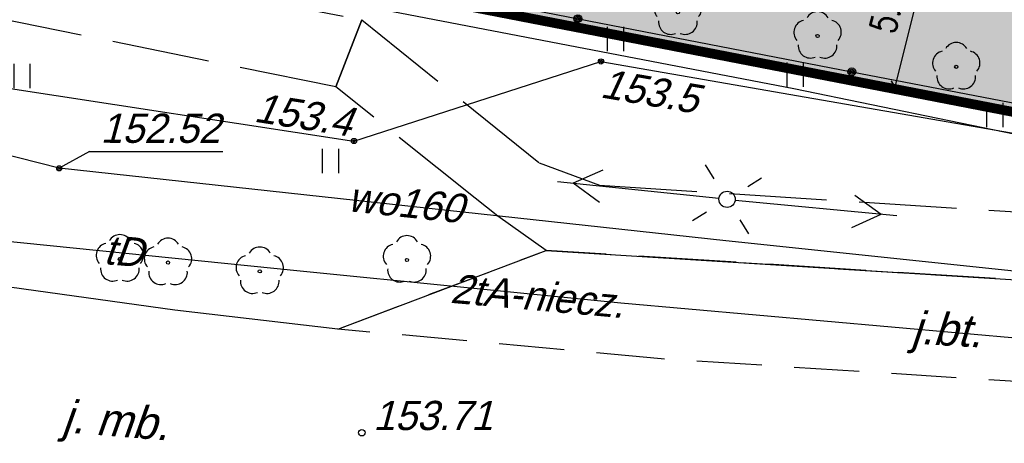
# Model space of a CAD drawing. Extents: x 88043 to 202646, y -79156 to -1177.
# Tile 11 of 54: x 154545 to 157575, y -40064 to -38759. Entities that reach past the tile are written whole.
import ezdxf

# ---------------------------------------------------------------- set-up
doc = ezdxf.new("R2010")
doc.units = ezdxf.units.DM
doc.header["$MEASUREMENT"] = 0
for name, pattern in [('4001', [0]), ('4002', [2, 1, -1]), ('4003', [3, 2, -1]), ('4004', [4, 3, -1]), ('HIDDEN2', [4.7625, 3.175, -1.5875])]:
    doc.linetypes.add(name, pattern=pattern)
doc.layers.get('0').update_dxf_attribs({"color": 11})
doc.layers.add('area', color=6, linetype='Continuous', plot=False)
for name, color, linetype in [('dim', 40, 'Continuous'), ('DROGI', 6, 'Continuous'), ('Dzialki', 7, 'Continuous'), ('Linie_napowietrzne', 1, 'Continuous'), ('Ogrodzenia', 9, 'Continuous'), ('Roslinnosc', 3, 'Continuous'), ('Rzezba', 8, 'Continuous'), ('Teksty', 1, 'Continuous'), ('Uz_Energia', 1, 'Continuous'), ('Uz_Telekomunikacja', 6, 'Continuous'), ('Uz_Woda', 9, 'Continuous'), ('UZYTKI', 7, 'Continuous')]:
    doc.layers.add(name, color=color, linetype=linetype)
doc.layers.add('ZIELEN', color=82, linetype='Continuous', lineweight=0)
doc.styles.add('romans', font='romans.shx', dxfattribs={"width": 0.8})
doc.dimstyles.new('SS', dxfattribs={"dimscale": 0.8, "dimtxt": 100, "dimasz": 40, "dimexe": 30, "dimexo": 200, "dimgap": 50, "dimtad": 1, "dimlfac": 0.01, "dimrnd": 0.01, "dimzin": 4, "dimdsep": 46, "dimtxsty": 'romans', "dimblk": 'ARCHTICK', "dimcen": 50, "dimclrd": 256, "dimclre": 256, "dimclrt": 3, "dimadec": 0, "dimazin": 0, "dimtfac": 1.2, "dimtmove": 2, "dimatfit": 3, "dimldrblk": 'ARCHTICK', "dimfxl": 1, "dimtolj": 1, "dimarcsym": 0})

# ---------------------------------------------------------------- blocks, each defined once
blk = doc.blocks.new('1281')
at = {"layer": 'Ogrodzenia', "color": 174, "linetype": 'Continuous'}
for radius in [0.24, 0.16, 0.08]:
    blk.add_circle((0, 0), radius, dxfattribs=at)
blk = doc.blocks.new('1811')
at = {"layer": 'Rzezba', "color": 8, "linetype": 'Continuous'}
blk.add_circle((0, 0), 0.2, dxfattribs=at)
blk = doc.blocks.new('1422')
at = {"layer": 'Roslinnosc', "color": 3, "linetype": 'Continuous'}
blk.add_circle((0, 0), 0.1, dxfattribs=at)
for centre, start, end in [((0, 0.75), 30.19, -210.23), ((-0.71, 0.23), -257.5, -138.25), ((0.71, 0.23), -41.7, 77.49), ((-0.44, -0.61), -185.67, -66.55), ((0.44, -0.61), -113.76, 5.74)]:
    blk.add_arc(centre, 0.75, start, end, dxfattribs=at)
blk = doc.blocks.new('1716')
at = {"layer": 'Uz_Woda', "color": 4, "linetype": 'Continuous'}
for radius in [0.16, 0.08]:
    blk.add_circle((0, 0), radius, dxfattribs=at)
blk = doc.blocks.new('1766')
at = {"layer": 'Uz_Energia', "color": 1, "linetype": 'Continuous'}
for radius in [0.16, 0.08]:
    blk.add_circle((0, 0), radius, dxfattribs=at)
blk = doc.blocks.new('1363')
at = {"layer": 'Linie_napowietrzne', "color": 174, "linetype": 'Continuous'}
for p, q in [((0, 1.5), (0, 2.5)), ((-1.5, 0), (-2.5, 0)), ((1.5, 0), (2.5, 0)), ((0, -1.5), (0, -2.5))]:
    blk.add_line(p, q, dxfattribs=at)
blk = doc.blocks.new('1361')
at = {"layer": 'Linie_napowietrzne', "color": 174, "linetype": 'Continuous'}
blk.add_circle((0, 0), 0.5, dxfattribs=at)
blk = doc.blocks.new('1047')
at = {"layer": 'Linie_napowietrzne', "color": 1, "linetype": 'Continuous'}
blk.add_line((0, 0.5), (0, 10.5), dxfattribs=at)
blk = doc.blocks.new('1046')
at = {"layer": 'Linie_napowietrzne', "color": 1, "linetype": 'Continuous'}
for p in [(-1, 7.8), (1, 7.8)]:
    blk.add_line(p, (0, 9.53), dxfattribs=at)
blk = doc.blocks.new('1450')
at = {"layer": 'Roslinnosc', "color": 3, "linetype": 'Continuous'}
for p, q in [((-0.5, -0.75), (-0.5, 0.75)), ((0.5, -0.75), (0.5, 0.75))]:
    blk.add_line(p, q, dxfattribs=at)
blk = doc.blocks.new('mroczocza')
at = {"layer": 'DROGI', "color": 8, "linetype": '4004'}
for p, q in [((9.24, -22.4), (28.45, -26.2)), ((27.65, -28.26), (9.99, -24.68)), ((28.45, -26.2), (27.65, -28.26)), ((27.65, -28.26), (28.45, -26.2)), ((28.45, -26.2), (33.91, -30.6)), ((31.94, -31.69), (27.65, -28.26)), ((33.91, -30.6), (35.77, -31.29)), ((35.77, -31.29), (49.92, -32.2)), ((32.64, -32.24), (31.94, -31.69)), ((34.126, -33.3), (32.64, -32.24)), ((63.92, -35.16), (34.126, -33.3))]:
    blk.add_line(p, q, dxfattribs=at)
at = {"layer": 'DROGI', "color": 8, "linetype": '4001'}
for p, q in [((27.71, -35.72, 153.661), (34.126, -33.3)), ((34.126, -33.3), (63.92, -35.16)), ((22.7, -35.14, 153.85), (15.13, -34.09, 153.987)), ((27.71, -35.72, 153.661), (22.7, -35.14, 153.85))]:
    blk.add_line(p, q, dxfattribs=at)
at = {"layer": 'DROGI', "color": 8, "linetype": '4003'}
for p, q in [((27.71, -35.72, 153.661), (34.126, -33.3)), ((34.126, -33.3), (63.92, -35.16)), ((37.66, -36.64, 153.471), (27.71, -35.72, 153.661)), ((49.74, -37.41, 153.258), (37.66, -36.64, 153.471))]:
    blk.add_line(p, q, dxfattribs=at)
at = {"layer": 'Dzialki', "color": 7, "linetype": '4001'}
for p, q in [((82.74, -35.68), (7.04, -20.99)), ((7.04, -20.99), (82.74, -35.68))]:
    blk.add_line(p, q, dxfattribs=at)
at = {"layer": 'Ogrodzenia', "color": 184, "linetype": '4001'}
for p, q in [((26.67, -24.52), (43.53, -27.8)), ((43.53, -27.8), (55.77, -30.16))]:
    blk.add_line(p, q, dxfattribs=at)
at = {"layer": 'Uz_Energia', "color": 1, "linetype": '4001'}
for p, q in [((28.874, -25.839), (41.747, -28.31)), ((12.49, -27.52), (28.21, -29.93)), ((12.49, -27.52), (28.21, -29.93)), ((28.21, -29.93), (35.81, -27.48)), ((28.21, -29.93), (35.81, -27.48)), ((35.81, -27.48), (50.44, -30.03)), ((35.81, -27.48), (50.44, -30.03)), ((41.747, -28.31), (53.658, -30.778))]:
    blk.add_line(p, q, dxfattribs=at)
at = {"layer": 'Uz_Telekomunikacja', "color": 30, "linetype": '4001'}
for p, q in [((15.237, -32.783), (26.551, -33.926)), ((15.237, -32.783), (26.551, -33.926)), ((26.551, -33.926), (36.422, -34.908)), ((26.551, -33.926), (36.422, -34.908)), ((36.422, -34.908), (56.761, -36.717)), ((36.422, -34.908), (56.761, -36.717))]:
    blk.add_line(p, q, dxfattribs=at)
at = {"layer": 'Uz_Woda', "color": 5, "linetype": '4001'}
for p, q in [((19.14, -30.77), (-11.55, -22.9)), ((39.65, -33), (19.14, -30.77)), ((84.47, -37.75), (39.65, -33))]:
    blk.add_line(p, q, dxfattribs=at)
at = {"layer": 'Uz_Woda', "color": 5, "linetype": 'Continuous'}
for q in [(19.14, -30.77), (24.171, -30.257)]:
    blk.add_line((20.073, -30.255), q, dxfattribs=at)
at = {"layer": 'UZYTKI', "color": 184, "linetype": '4002'}
for points in [[(114.23, 77.83, 0), (103.51, 16.11, 0), (107.9, 15, 0), (96, -33.96, 0), (82.74, -35.68, 0), (7.04, -20.99, 0), (-2.8, -23.22, 0), (-5.03, -23.58, 0), (-12.61, -21.82, 0), (-17.72, -24.17, 0), (-8.66, 6.39, 0), (-35.88, 13.37, 0)], [(-44.22, -20.78, 0), (-18.27, -26.61, 0), (-17.72, -24.17, 0), (-12.61, -21.82, 0), (-5.03, -23.58, 0), (-2.8, -23.22, 0), (7.04, -20.99, 0), (82.74, -35.68, 0), (96, -33.96, 0), (151.99, -26.69, 0)]]:
    blk.add_polyline3d(points, dxfattribs=at)
at = {"layer": 'Linie_napowietrzne', "color": 184, "xscale": 0.5, "yscale": 0.5, "zscale": 0.5}
for name, rotation in [('1363', 31.99999699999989), ('1361', 359.9900000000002)]:
    blk.add_blockref(name, (39.691, -31.725), dxfattribs=dict(at, rotation=rotation))
at = {"layer": 'Linie_napowietrzne', "color": 1}
for name, xscale, yscale, zscale, rotation in [('1046', 0.4999999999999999, 0.4999999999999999, 0.4999999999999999, 84.05809799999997), ('1047', 0.4999999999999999, 0.4999999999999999, 0.4999999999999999, 84.05809799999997), ('1047', 0.5, 0.5, 0.5, 264.530962), ('1046', 0.5, 0.5, 0.5, 264.530962)]:
    blk.add_blockref(name, (39.691, -31.725), dxfattribs=dict(at, xscale=xscale, yscale=yscale, zscale=zscale, rotation=rotation))
at = {"layer": 'Ogrodzenia', "color": 184, "xscale": 0.5, "yscale": 0.5, "zscale": 0.5}
for p in [(35.1, -26.16), (43.53, -27.8), (43.53, -27.8)]:
    blk.add_blockref('1281', p, dxfattribs=at)
at = {"layer": 'Roslinnosc', "color": 104, "xscale": 0.5, "yscale": 0.5, "zscale": 0.5}
for name, p in [('1422', (38.179, -25.965)), ('1422', (42.476, -26.695)), ('1450', (36.264, -26.788)), ('1422', (46.744, -27.645)), ('1450', (17.997, -27.931)), ('1450', (41.794, -27.89)), ('1450', (47.935, -29.127)), ('1450', (27.493, -30.546)), ('1422', (21.005, -33.563)), ('1422', (22.487, -33.673)), ('1422', (29.84, -33.593)), ('1422', (25.31, -33.944))]:
    blk.add_blockref(name, p, dxfattribs=at)
at = {"layer": 'Rzezba', "color": 8, "xscale": 0.5, "yscale": 0.5, "zscale": 0.5}
blk.add_blockref('1811', (28.45, -38.912, 153.711), dxfattribs=at)
at = {"layer": 'Uz_Energia', "color": 1, "xscale": 0.5, "yscale": 0.5, "zscale": 0.5}
for p in [(35.81, -27.48), (28.21, -29.93)]:
    blk.add_blockref('1766', p, dxfattribs=at)
at = {"layer": 'Uz_Woda', "color": 5, "xscale": 0.5, "yscale": 0.5, "zscale": 0.5}
blk.add_blockref('1716', (19.14, -30.77), dxfattribs=at)
at = {"layer": 'DROGI', "color": 8, "oblique": 15}
blk.add_text('j.bt.', height=1, rotation=356.8005, dxfattribs=at).set_placement((45.349, -36.168))
at = {"layer": 'Rzezba', "color": 8, "oblique": 15}
blk.add_text('153.71', height=0.9, dxfattribs=at).set_placement((28.8, -38.832))
at = {"layer": 'Teksty', "color": 1, "oblique": 15}
blk.add_text('j. mb.', height=1, rotation=355.4759, dxfattribs=at).set_placement((19.209, -38.895))
at = {"layer": 'Uz_Energia', "color": 1, "oblique": 15}
for s, rotation, p in [('153.5', 350.2652, (35.763, -28.58)), ('153.4', 351.0944, (25.107, -29.329))]:
    blk.add_text(s, height=0.9, rotation=rotation, dxfattribs=at).set_placement(p)
at = {"layer": 'Uz_Telekomunikacja', "color": 30, "oblique": 15}
for s, p in [('tD', (20.488, -33.714)), ('2tA-niecz.', (31.152, -34.91))]:
    blk.add_text(s, height=0.9, rotation=354.9173, dxfattribs=at).set_placement(p)
at = {"layer": 'Uz_Woda', "color": 5, "oblique": 15}
for s, rotation, p in [(' 152.52', 359.97, (20.073, -29.985)), ('wo160', 353.9504, (27.993, -32.088))]:
    blk.add_text(s, height=0.9, rotation=rotation, dxfattribs=at).set_placement(p)
blk = doc.blocks.new('_ArchTick')
at = {"color": 0, "linetype": 'ByBlock', "const_width": 0.15}
blk.add_lwpolyline([(-0.5, -0.5), (0.5, 0.5)], dxfattribs=at)
blk = doc.blocks.new('*D43')
at = {"layer": 'Defpoints', "color": 0, "transparency": 16777216}
for p in [(157213.3, -38444.8), (157238.8, -38966.4), (157352.2, -38994.5)]:
    blk.add_point(p, dxfattribs=at)
at = {"layer": 'dim', "lineweight": -2, "transparency": 16777216}
for p, q in [((157359.1, -38481), (157238.8, -38966.4)), ((157368.6, -38483.3), (157382.4, -38486.8)), ((157196.9, -38956), (157215.5, -38960.6))]:
    blk.add_line(p, q, dxfattribs=at)
at = {"layer": 'dim', "lineweight": -2, "transparency": 16777216, "xscale": 32, "yscale": 32, "zscale": 32}
for p, rotation in [((157359.1, -38481), 76.07674337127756), ((157238.8, -38966.4), 256.0767433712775)]:
    blk.add_blockref('_ArchTick', p, dxfattribs=dict(at, rotation=rotation))
at = {"layer": 'dim', "color": 3, "transparency": 16777216, "insert": (157221.3, -38704.4), "char_height": 80, "attachment_point": 5, "rotation": 76.0767, "style": 'romans'}
blk.add_mtext('\\A1;5.00', dxfattribs=at)

msp = doc.modelspace()

# ---------------------------------------------------------------- hatches: boundary and pattern name
at = {"layer": 'ZIELEN', "linetype": 'Continuous', "transparency": 33554483}
h = msp.add_hatch(color=256, dxfattribs=at)
h.paths.add_polyline_path([(161756.539, -31778.097), (162254.92, -31341.639), (162301.92, -31197.639), (162070.92, -30648.639), (161584.92, -30508.639), (161551.686, -30629.487), (161398.436, -30584.279), (161460.446, -30383.419), (161311.789, -30341.001), (161030.92, -31300.639), (160844.587, -31245.714), (160594.92, -32076.639), (161576.42, -32373.539)], flags=17)
h.paths.add_polyline_path([(161477.92, -32540.639), (161202.318, -32456.244), (161019.92, -33044.639), (161290.92, -33131.639)], flags=17)
h.paths.add_polyline_path([(155266.92, -32682.639), (155390.92, -32616.639), (156741.967, -33018.653), (156781.92, -32888.639), (156000.939, -32649.433), (155114.92, -32382.639), (155305.92, -31751.639), (154204.92, -31418.639), (154351.92, -30944.639), (154334.92, -30934.639), (154074.92, -31302.639), (154037.92, -31392.639), (153761.92, -32234.639)], flags=17)
h.paths.add_polyline_path([(160488.92, -35827.639), (160856.92, -34580.639), (159925.92, -34504.639), (159607.114, -35561.686)], flags=17)
h.paths.add_polyline_path([(158098.898, -36275.929), (158127.92, -36179.639), (155037.92, -35234.639), (155003.92, -35358.639)], flags=17)
h.paths.add_polyline_path([(160937.92, -38951.639), (160975.92, -38819.639), (160058.92, -38543.639), (160111.92, -38372.639), (154636.12, -36749.039), (154494.92, -37211.639), (154512.92, -37282.639), (154540.92, -37331.639), (154579.92, -37357.639), (154639.056, -37373.409)])
h.paths.add_polyline_path([(159654.92, -36266.639), (159571.92, -36240.639), (159446.534, -36663.939), (159529.92, -36688.639)], flags=17)
h.paths.add_polyline_path([(162015.92, -36853.639), (162213.897, -36911.716), (161669.02, -38767.939), (162023.42, -38870.089), (161839.92, -38557.639), (162854.92, -35099.639), (162842.92, -35088.639), (162654.734, -35033.709), (162638.92, -35106.639), (162534.92, -35080.639)])
h.paths.add_polyline_path([(162953.92, -34122.439), (162733.92, -34858.639), (163067.92, -34950.639), (163151.92, -34897.639)], flags=17)
h.paths.add_polyline_path([(161630.92, -33584.639), (161614.92, -33643.639), (162933.52, -34042.439), (162915.92, -33973.639)], flags=17)
h.paths.add_polyline_path([(161412.612, -33581.549), (161428.852, -33525.619), (161122.92, -33433.639), (161103.92, -33491.639)], flags=17)
h.paths.add_polyline_path([(155823.568, -34566.964), (155616.508, -35243.197), (156587.92, -35540.639), (157243.212, -33381.537), (156266.92, -33092.639), (155835.92, -34526.639), (155791.722, -34513.717), (155787.641, -34527.482), (155823.572, -34527.482), (155823.572, -34566.964)], flags=17)
h.paths.add_polyline_path([(155219.883, -35054.852), (155598.027, -35162.921), (155219.663, -35050.767), (155199.92, -35115.639)], flags=17)
h.paths.add_polyline_path([(157204.92, -33012.639), (156933.206, -32936.719), (156895.649, -33065.574), (157300.92, -33184.639), (157710.92, -31818.639), (157582.92, -31773.639)], flags=17)
h.paths.add_polyline_path([(153954.79, -34337.902), (154075.134, -33943.885), (155807.618, -34460.088), (155807.784, -34459.53), (154071.879, -33942.89)], flags=17)
h.paths.add_polyline_path([(153135.292, -34863.683), (153344.056, -34156.87), (153134.604, -34863.48)], flags=17)
h.paths.add_polyline_path([(156382.979, -29553.606), (156075.952, -29464.698), (156172.911, -29130.847), (156483.076, -29220.927)], flags=16)
h.paths.add_polyline_path([(155764.92, -30222.639), (155797.225, -30117.733), (156909.261, -30457.521), (157012.072, -30121.863), (156744.012, -30041.526), (157554.366, -27300.904), (161830.863, -28555.874), (161990.92, -28571.639), (162716.92, -28785.639), (163418.901, -28991.057), (163584.92, -29039.639), (163354.92, -29820.639), (163100.516, -30684.506), (163307.92, -30723.639), (163166.92, -31461.639), (163212.92, -31497.639), (163053.92, -32000.639), (162932.92, -32385.639), (162593.92, -32597.639), (162152.92, -32453.639), (161970.575, -32106.983), (161861.92, -32464.639), (161689.284, -32409.633), (161443.92, -33180.639), (161516.92, -33384.639), (163050.833, -33849.232), (163152.496, -34248.96), (164175.92, -28356.639), (156696.92, -26154.639), (155954.92, -28819.639), (154662.117, -28456.694), (154520.92, -28959.639), (153878.92, -28779.639), (150980.92, -38556.639), (150977.55, -38571.589), (151508.92, -38315.639), (151508.92, -38172.639), (152639.92, -34421.639), (152599.92, -34032.639), (152555.92, -34017.639), (153540.92, -30748.639), (153757.92, -30809.639), (153832.22, -30555.839), (153403.756, -30427.695), (153447.754, -30277.427), (153886.32, -30405.839), (154569.92, -29854.639), (154587.12, -29859.936), (154736.72, -29322.139), (154752.92, -29326.639), (154888.298, -28841.133), (155471.52, -29003.739), (155307.92, -29584.639), (154935.92, -29476.639), (154813.02, -29929.539)])
h.paths.add_polyline_path([(154690.221, -37660.788), (154704.323, -37603.729), (154866.338, -37643.815), (154852.086, -37701.333)])
h.paths.add_polyline_path([(158056.927, -35728.641), (158155.92, -35403.639), (157286.92, -35142.639), (157458.92, -34563.639), (157085.92, -34453.639), (156816.92, -35351.639)])
h.paths.add_polyline_path([(154281.577, -37554.268), (154296.868, -37497.516), (154458.01, -37540.977), (154442.56, -37598.185)])
h.paths.add_polyline_path([(157307.981, -30209.026), (157206.92, -30549.639), (157880.92, -30759.639), (157632.92, -31606.639), (157906.92, -31685.639), (158313.92, -31391.639), (159890.92, -31864.639), (160060.92, -31772.639), (160256.92, -31829.639), (160345.92, -32003.639), (160443.92, -32032.639), (160688.043, -31199.831)])
h.paths.add_polyline_path([(155424.979, -38006.063), (155477.322, -37794.535), (154541.92, -37562.639), (154196.92, -37469.639), (154038.92, -37425.639), (153973.92, -37427.639), (153902.92, -37447.639), (153825.92, -37501.639), (153787.92, -37559.639), (153583.92, -38244.639), (153688.273, -38283.534), (161026.92, -39707.639), (162001.919, -39578.952), (162014.92, -39540.639), (162028.92, -39441.639), (162014.42, -39096.139), (161445.42, -38929.639), (161387.62, -39110.839), (161211.92, -39223.639), (159087.559, -38689.558), (157532.12, -38303.94), (157479.997, -38514.582)])

# ---------------------------------------------------------------- linework, layer by layer
at = {"color": 10, "linetype": 'HIDDEN2', "ltscale": 200, "const_width": 30}
msp.add_lwpolyline([(150980.92, -38556.639), (154026.92, -28279.639), (155954.92, -28819.639), (156696.92, -26154.639), (164175.92, -28356.639), (163103.92, -34528.639), (163542.92, -34639.639), (162352.92, -39535.639), (161026.92, -39707.639), (153456.92, -38238.639), (152249.92, -38497.639), (151491.92, -38321.639)], close=True, dxfattribs=at)

# ---------------------------------------------------------------- block references
at = {"layer": 'area', "xscale": 100, "yscale": 100, "zscale": 100}
msp.add_blockref('mroczocza', (152752.92, -36139.639), dxfattribs=at)

# ---------------------------------------------------------------- dimensions: what is measured, and where the dimension line sits
at = {"layer": 'dim'}
dim = msp.add_linear_dim(base=(157238.75, -38966.413), p1=(157213.301, -38444.841), p2=(157352.222, -38994.544), angle=256.076743, dimstyle='SS', dxfattribs=at)
dim.commit()
dim.dimension.update_dxf_attribs({"geometry": '*D43', "text_midpoint": (157221.271, -38704.449)})

doc.saveas('drawing.dxf')
